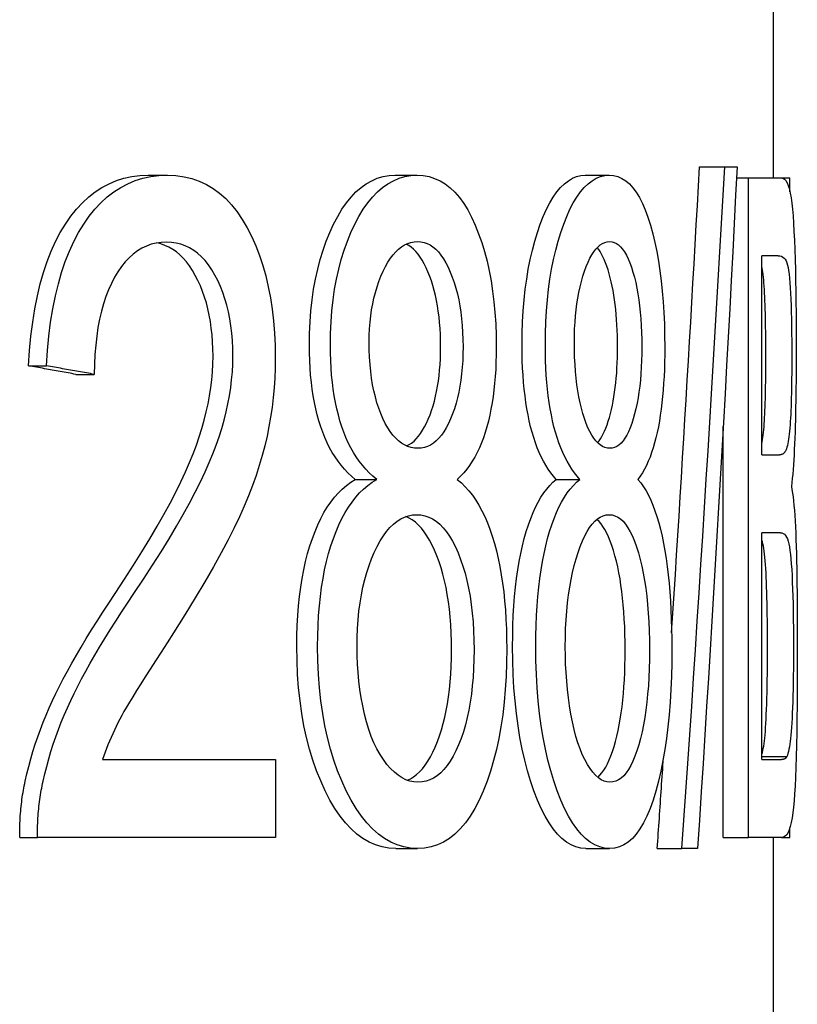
# Model space of a CAD drawing. Header units: millimetres. Extents: x 56 to 3776, y 27 to 364.
# Tile 15 of 15: x 429.43 to 432.42, y 269.38 to 273.17. Entities that reach past the tile are written whole.
import ezdxf

# ---------------------------------------------------------------- set-up
doc = ezdxf.new("R2010")
doc.units = ezdxf.units.MM
doc.layers.add('DETAIL', color=2, linetype='Continuous')

msp = doc.modelspace()

# ---------------------------------------------------------------- linework, layer by layer
at = {"layer": 'DETAIL'}
for p, q in [((432.3292, 280.2531), (432.3292, 272.5635)), ((432.0458, 272.6061), (432.1427, 272.6061)), ((432.1427, 272.6061), (432.1905, 272.6061)), ((429.9228, 272.5732), (429.9968, 272.5732)), ((430.8736, 272.5732), (430.9579, 272.5732)), ((431.606, 272.5732), (431.6982, 272.5732)), ((432.1884, 272.5635), (432.2349, 272.5635)), ((432.2349, 272.5635), (432.36, 272.5635)), ((432.2349, 270.0235), (432.2349, 272.5635)), ((432.36, 272.5635), (432.3941, 272.5635)), ((432.3941, 272.5094), (432.3941, 272.5635)), ((432.2862, 271.4968), (432.2862, 272.2635)), ((432.3489, 272.2635), (432.2862, 272.2635)), ((429.4616, 271.8395), (429.5306, 271.8395)), ((429.6441, 271.8066), (429.7151, 271.8066)), ((432.1369, 270.0235), (432.1369, 271.6053)), ((432.2862, 271.4968), (432.3532, 271.4968)), ((430.72, 271.402), (430.8026, 271.402)), ((431.4941, 271.402), (431.5851, 271.402)), ((432.2862, 270.3236), (432.2862, 271.1967)), ((432.3571, 271.1967), (432.2862, 271.1967)), ((429.7467, 270.3236), (430.4132, 270.3236)), ((430.4132, 270.3236), (430.4132, 270.0235)), ((432.2862, 270.3352), (432.3821, 270.3352)), ((432.2862, 270.3236), (432.3616, 270.3236)), ((432.3941, 270.0235), (432.3941, 270.0613)), ((429.4279, 270.0235), (429.4965, 270.0235)), ((430.4132, 270.0235), (429.4965, 270.0235)), ((432.1369, 270.0235), (432.2349, 270.0235)), ((432.3614, 270.0235), (432.2349, 270.0235)), ((432.3292, 270.0235), (432.3292, 268.4232)), ((432.3614, 270.0235), (432.3941, 270.0235)), ((430.8757, 269.9809), (430.96, 269.9809)), ((431.6075, 269.9809), (431.6997, 269.9809)), ((431.8831, 269.9809), (431.9783, 269.9809)), ((432.0386, 269.9809), (431.9783, 269.9809))]:
    msp.add_line(p, q, dxfattribs=at)
at = {"layer": 'DETAIL', "flags": 128}
for points in [[(431.9385, 270.8121), (431.9433, 270.8869), (431.9481, 270.9616), (431.9528, 271.0364), (431.9576, 271.1111), (431.9622, 271.1859), (431.9669, 271.2606), (431.9715, 271.3354), (431.9761, 271.4101), (431.9807, 271.4849), (431.9852, 271.5596), (431.9898, 271.6344), (431.9942, 271.7091), (431.9987, 271.7839), (432.0031, 271.8586), (432.0075, 271.9334), (432.0119, 272.0081), (432.0162, 272.0829), (432.0205, 272.1576), (432.0248, 272.2324), (432.0291, 272.3071), (432.0333, 272.3819), (432.0375, 272.4566), (432.0416, 272.5314), (432.0458, 272.6061)], [(431.9783, 269.9809), (431.9859, 270.0903), (431.9934, 270.1997), (432.0008, 270.3091), (432.0082, 270.4185), (432.0156, 270.5279), (432.0228, 270.6372), (432.03, 270.7466), (432.0371, 270.856), (432.0442, 270.9654), (432.0512, 271.0748), (432.0582, 271.1842), (432.0651, 271.2935), (432.0719, 271.4029), (432.0786, 271.5123), (432.0853, 271.6217), (432.0919, 271.7311), (432.0985, 271.8405), (432.105, 271.9498), (432.1115, 272.0592), (432.1178, 272.1686), (432.1241, 272.278), (432.1304, 272.3874), (432.1366, 272.4967), (432.1427, 272.6061)], [(432.1905, 272.6061), (432.1849, 272.4967), (432.1793, 272.3874), (432.1736, 272.278), (432.1678, 272.1686), (432.1619, 272.0592), (432.156, 271.9498), (432.15, 271.8405), (432.144, 271.7311), (432.1379, 271.6217), (432.1317, 271.5123), (432.1255, 271.4029), (432.1192, 271.2935), (432.1128, 271.1842), (432.1064, 271.0748), (432.0999, 270.9654), (432.0933, 270.856), (432.0867, 270.7466), (432.08, 270.6372), (432.0733, 270.5279), (432.0665, 270.4185), (432.0596, 270.3091), (432.0527, 270.1997), (432.0457, 270.0903), (432.0386, 269.9809)], [(429.4616, 271.8395), (429.4656, 271.898), (429.471, 271.9541), (429.4779, 272.0079), (429.4862, 272.0593), (429.496, 272.1084), (429.5072, 272.155), (429.5198, 272.1994), (429.5338, 272.2413), (429.5492, 272.2809), (429.566, 272.3181), (429.5842, 272.3529), (429.6038, 272.3854), (429.6246, 272.4154), (429.6465, 272.4428), (429.6694, 272.4676), (429.6935, 272.4898), (429.7186, 272.5093), (429.7448, 272.5263), (429.772, 272.5406), (429.8002, 272.5524), (429.8294, 272.5615), (429.8596, 272.568), (429.8907, 272.5719), (429.9228, 272.5732)], [(429.5306, 271.8395), (429.5346, 271.898), (429.5401, 271.9541), (429.5471, 272.0079), (429.5555, 272.0593), (429.5654, 272.1084), (429.5767, 272.155), (429.5894, 272.1994), (429.6036, 272.2413), (429.6192, 272.2809), (429.6361, 272.3181), (429.6545, 272.3529), (429.6743, 272.3854), (429.6953, 272.4154), (429.7175, 272.4428), (429.7407, 272.4676), (429.765, 272.4898), (429.7904, 272.5093), (429.8168, 272.5263), (429.8443, 272.5406), (429.8728, 272.5524), (429.9023, 272.5615), (429.9329, 272.568), (429.9643, 272.5719), (429.9968, 272.5732)], [(429.9968, 272.5732), (430.0295, 272.5718), (430.0608, 272.5676), (430.0908, 272.5606), (430.1195, 272.5507), (430.1469, 272.5381), (430.173, 272.5226), (430.1979, 272.5044), (430.2215, 272.4833), (430.2439, 272.4594), (430.2651, 272.4327), (430.2851, 272.4032), (430.3039, 272.3709), (430.3213, 272.3365), (430.3372, 272.3008), (430.3515, 272.2636), (430.3643, 272.2252), (430.3755, 272.1853), (430.3852, 272.1442), (430.3934, 272.1016), (430.4001, 272.0577), (430.4053, 272.0124), (430.409, 271.9658), (430.4112, 271.9179), (430.412, 271.8685)], [(430.5434, 271.9189), (430.5441, 271.9644), (430.546, 272.0087), (430.5493, 272.0518), (430.5539, 272.0936), (430.5598, 272.1343), (430.5669, 272.1737), (430.5754, 272.2119), (430.5851, 272.2488), (430.5961, 272.2846), (430.6084, 272.3191), (430.6219, 272.3524), (430.6366, 272.3845), (430.6524, 272.4146), (430.6689, 272.4421), (430.6862, 272.467), (430.7042, 272.4893), (430.7229, 272.509), (430.7424, 272.526), (430.7626, 272.5404), (430.7835, 272.5522), (430.805, 272.5614), (430.8273, 272.568), (430.8501, 272.5719), (430.8736, 272.5732)], [(430.6241, 271.9189), (430.6248, 271.9644), (430.6268, 272.0087), (430.6301, 272.0518), (430.6347, 272.0936), (430.6406, 272.1343), (430.6479, 272.1737), (430.6564, 272.2119), (430.6663, 272.2488), (430.6774, 272.2846), (430.6898, 272.3191), (430.7034, 272.3524), (430.7183, 272.3845), (430.7343, 272.4146), (430.7509, 272.4421), (430.7684, 272.467), (430.7866, 272.4893), (430.8056, 272.509), (430.8253, 272.526), (430.8457, 272.5404), (430.8668, 272.5522), (430.8886, 272.5614), (430.911, 272.568), (430.9341, 272.5719), (430.9579, 272.5732)], [(430.9579, 272.5732), (430.9815, 272.5719), (431.0041, 272.5679), (431.0258, 272.5612), (431.0467, 272.5518), (431.0666, 272.5398), (431.0856, 272.5251), (431.1038, 272.5077), (431.1211, 272.4876), (431.1376, 272.4649), (431.1533, 272.4394), (431.1682, 272.4113), (431.1823, 272.3806), (431.1953, 272.3479), (431.2072, 272.314), (431.2179, 272.279), (431.2274, 272.2428), (431.2358, 272.2054), (431.2431, 272.1669), (431.2492, 272.1272), (431.2542, 272.0863), (431.258, 272.0443), (431.2608, 272.0011), (431.2625, 271.9567), (431.263, 271.9111)], [(431.3625, 271.9189), (431.363, 271.9644), (431.3645, 272.0087), (431.3669, 272.0518), (431.3704, 272.0936), (431.3748, 272.1343), (431.3802, 272.1737), (431.3865, 272.2119), (431.3939, 272.2488), (431.4021, 272.2846), (431.4113, 272.3191), (431.4214, 272.3524), (431.4324, 272.3845), (431.4441, 272.4146), (431.4563, 272.4421), (431.4691, 272.467), (431.4824, 272.4893), (431.4963, 272.509), (431.5106, 272.526), (431.5254, 272.5404), (431.5407, 272.5522), (431.5564, 272.5614), (431.5725, 272.568), (431.5891, 272.5719), (431.606, 272.5732)], [(431.4521, 271.9189), (431.4526, 271.9644), (431.454, 272.0087), (431.4565, 272.0518), (431.46, 272.0936), (431.4645, 272.1343), (431.4699, 272.1737), (431.4764, 272.2119), (431.4837, 272.2488), (431.4921, 272.2846), (431.5013, 272.3191), (431.5115, 272.3524), (431.5227, 272.3845), (431.5345, 272.4146), (431.5469, 272.4421), (431.5598, 272.467), (431.5733, 272.4893), (431.5873, 272.509), (431.6017, 272.526), (431.6167, 272.5404), (431.6321, 272.5522), (431.648, 272.5614), (431.6643, 272.568), (431.6811, 272.5719), (431.6982, 272.5732)], [(431.6982, 272.5732), (431.7151, 272.5719), (431.7313, 272.5679), (431.7468, 272.5612), (431.7616, 272.5518), (431.7757, 272.5398), (431.7892, 272.5251), (431.8019, 272.5077), (431.8141, 272.4876), (431.8256, 272.4649), (431.8365, 272.4394), (431.8468, 272.4113), (431.8566, 272.3806), (431.8656, 272.3479), (431.8737, 272.314), (431.8811, 272.279), (431.8876, 272.2428), (431.8933, 272.2054), (431.8983, 272.1669), (431.9024, 272.1272), (431.9058, 272.0863), (431.9085, 272.0443), (431.9103, 272.0011), (431.9115, 271.9567), (431.9118, 271.9111)], [(432.36, 272.5635), (432.3668, 272.5623), (432.3729, 272.5587), (432.3784, 272.5526), (432.3833, 272.5442), (432.3877, 272.5333), (432.3917, 272.52), (432.3952, 272.5042), (432.3983, 272.4861), (432.401, 272.4655), (432.4035, 272.4422), (432.4058, 272.4165), (432.4078, 272.3881), (432.4095, 272.3572), (432.4111, 272.3237), (432.4125, 272.2876), (432.4138, 272.2489), (432.4148, 272.2088), (432.4157, 272.1681), (432.4164, 272.1268), (432.417, 272.0851), (432.4175, 272.0429), (432.4178, 272.0001), (432.418, 271.9568), (432.418, 271.913)], [(429.9928, 272.3157), (429.9727, 272.3148), (429.9532, 272.312), (429.9343, 272.3073), (429.9161, 272.3007), (429.8984, 272.2922), (429.8814, 272.2819), (429.8651, 272.2696), (429.8494, 272.2555), (429.8344, 272.2395), (429.82, 272.2216), (429.8063, 272.2019), (429.7932, 272.1802), (429.781, 272.1569), (429.7698, 272.1322), (429.7597, 272.106), (429.7505, 272.0785), (429.7424, 272.0495), (429.7354, 272.019), (429.7294, 271.9872), (429.7244, 271.9539), (429.7205, 271.9192), (429.7177, 271.8831), (429.7159, 271.8455), (429.7151, 271.8066)], [(430.1723, 271.8763), (430.1719, 271.9044), (430.1707, 271.9318), (430.1687, 271.9585), (430.1658, 271.9846), (430.1622, 272.0099), (430.1578, 272.0345), (430.1526, 272.0585), (430.1466, 272.0818), (430.1397, 272.1043), (430.132, 272.1262), (430.1236, 272.1474), (430.1142, 272.1679), (430.1041, 272.1877), (430.0933, 272.2065), (430.0819, 272.2238), (430.07, 272.2395), (430.0576, 272.2539), (430.0446, 272.2667), (430.0311, 272.278), (430.0171, 272.2878), (430.0025, 272.2962), (429.9873, 272.3031), (429.9716, 272.3085), (429.9554, 272.3124)], [(430.2489, 271.8763), (430.2485, 271.9068), (430.247, 271.9366), (430.2446, 271.9655), (430.2413, 271.9936), (430.2369, 272.0209), (430.2316, 272.0474), (430.2254, 272.073), (430.2181, 272.0978), (430.2099, 272.1218), (430.2007, 272.145), (430.1906, 272.1674), (430.1794, 272.1889), (430.1674, 272.2092), (430.1548, 272.2277), (430.1415, 272.2444), (430.1276, 272.2594), (430.1131, 272.2726), (430.0979, 272.284), (430.0821, 272.2937), (430.0656, 272.3016), (430.0484, 272.3078), (430.0306, 272.3122), (430.012, 272.3148), (429.9928, 272.3157)], [(430.7738, 271.9305), (430.7742, 271.9566), (430.7753, 271.9821), (430.7772, 272.0071), (430.7798, 272.0314), (430.7831, 272.055), (430.7872, 272.0781), (430.7921, 272.1005), (430.7977, 272.1223), (430.804, 272.1435), (430.811, 272.1641), (430.8188, 272.1841), (430.8273, 272.2034), (430.8364, 272.2217), (430.8458, 272.2383), (430.8556, 272.2534), (430.8657, 272.2669), (430.8763, 272.2788), (430.8872, 272.2891), (430.8984, 272.2978), (430.9101, 272.305), (430.922, 272.3105), (430.9343, 272.3145), (430.947, 272.3169), (430.96, 272.3177)], [(430.96, 272.3177), (430.9726, 272.3169), (430.9848, 272.3144), (430.9966, 272.3103), (431.0081, 272.3047), (431.0191, 272.2973), (431.0298, 272.2884), (431.04, 272.2778), (431.05, 272.2656), (431.0595, 272.2518), (431.0686, 272.2363), (431.0774, 272.2193), (431.0859, 272.2005), (431.0938, 272.1806), (431.101, 272.16), (431.1075, 272.1386), (431.1133, 272.1165), (431.1184, 272.0937), (431.1228, 272.0701), (431.1265, 272.0458), (431.1296, 272.0207), (431.1319, 271.9949), (431.1336, 271.9684), (431.1346, 271.9411), (431.135, 271.913)], [(431.5638, 271.9305), (431.5641, 271.9566), (431.5649, 271.9821), (431.5663, 272.0071), (431.5682, 272.0314), (431.5707, 272.055), (431.5738, 272.0781), (431.5773, 272.1005), (431.5815, 272.1223), (431.5861, 272.1435), (431.5913, 272.1641), (431.597, 272.1841), (431.6033, 272.2034), (431.6099, 272.2217), (431.6168, 272.2383), (431.624, 272.2534), (431.6314, 272.2669), (431.6391, 272.2788), (431.647, 272.2891), (431.6552, 272.2978), (431.6636, 272.305), (431.6723, 272.3105), (431.6812, 272.3145), (431.6903, 272.3169), (431.6997, 272.3177)], [(431.6997, 272.3177), (431.7088, 272.3169), (431.7175, 272.3144), (431.726, 272.3103), (431.7342, 272.3047), (431.742, 272.2973), (431.7496, 272.2884), (431.7569, 272.2778), (431.764, 272.2656), (431.7707, 272.2518), (431.7772, 272.2363), (431.7834, 272.2193), (431.7893, 272.2005), (431.7949, 272.1806), (431.8, 272.16), (431.8045, 272.1386), (431.8086, 272.1165), (431.8121, 272.0937), (431.8152, 272.0701), (431.8178, 272.0458), (431.82, 272.0207), (431.8216, 271.9949), (431.8228, 271.9684), (431.8235, 271.9411), (431.8237, 271.913)], [(431.0488, 271.913), (431.0486, 271.9371), (431.0478, 271.9607), (431.0466, 271.9837), (431.0449, 272.0062), (431.0427, 272.0281), (431.0399, 272.0494), (431.0367, 272.0703), (431.033, 272.0905), (431.0288, 272.1103), (431.0241, 272.1295), (431.0189, 272.1481), (431.0131, 272.1662), (431.0069, 272.1838), (431.0001, 272.2008), (430.993, 272.2169), (430.9856, 272.2319), (430.9779, 272.2456), (430.97, 272.2581), (430.9618, 272.2695), (430.9533, 272.2796), (430.9445, 272.2886), (430.9355, 272.2963), (430.9262, 272.3029), (430.9166, 272.3082)], [(431.7302, 271.913), (431.7301, 271.9349), (431.7297, 271.9563), (431.729, 271.9773), (431.728, 271.9978), (431.7267, 272.0179), (431.7251, 272.0375), (431.7233, 272.0567), (431.7212, 272.0754), (431.7187, 272.0937), (431.716, 272.1116), (431.713, 272.1289), (431.7097, 272.1459), (431.7061, 272.1624), (431.7023, 272.1784), (431.6981, 272.194), (431.6936, 272.2091), (431.689, 272.2232), (431.6842, 272.2364), (431.6792, 272.2485), (431.6741, 272.2597), (431.6688, 272.2699), (431.6633, 272.2791), (431.6577, 272.2873), (431.6519, 272.2946)], [(432.3489, 272.2635), (432.3557, 272.2629), (432.3617, 272.2612), (432.367, 272.2584), (432.3716, 272.2545), (432.3757, 272.2495), (432.3791, 272.2433), (432.3821, 272.236), (432.3845, 272.2276), (432.3867, 272.2178), (432.3886, 272.206), (432.3904, 272.1923), (432.392, 272.1768), (432.3935, 272.1594), (432.3949, 272.1402), (432.3961, 272.119), (432.3971, 272.096), (432.3981, 272.0716), (432.3989, 272.0462), (432.3996, 272.0199), (432.4001, 271.9927), (432.4005, 271.9645), (432.4008, 271.9354), (432.401, 271.9053), (432.4011, 271.8743)], [(432.3014, 271.8743), (432.3013, 271.8944), (432.3013, 271.9141), (432.3012, 271.9334), (432.301, 271.9523), (432.3008, 271.9708), (432.3005, 271.9889), (432.3002, 272.0067), (432.2998, 272.024), (432.2994, 272.041), (432.2989, 272.0575), (432.2983, 272.0737), (432.2978, 272.0895), (432.2971, 272.1049), (432.2964, 272.1194), (432.2957, 272.1333), (432.2948, 272.1463), (432.294, 272.1586), (432.293, 272.17), (432.2921, 272.1807), (432.291, 272.1907), (432.2899, 272.1998), (432.2887, 272.2082), (432.2875, 272.2158), (432.2862, 272.2226)], [(430.72, 271.402), (430.7055, 271.4143), (430.6917, 271.4275), (430.6784, 271.4415), (430.6658, 271.4564), (430.6538, 271.4721), (430.6424, 271.4886), (430.6316, 271.5059), (430.6214, 271.5241), (430.6119, 271.5432), (430.603, 271.563), (430.5948, 271.5837), (430.5872, 271.6052), (430.5802, 271.6275), (430.5739, 271.6505), (430.5681, 271.6742), (430.5629, 271.6986), (430.5584, 271.7237), (430.5544, 271.7495), (430.5511, 271.7759), (430.5483, 271.8031), (430.5462, 271.831), (430.5447, 271.8596), (430.5437, 271.8889), (430.5434, 271.9189)], [(430.8026, 271.402), (430.788, 271.4143), (430.774, 271.4275), (430.7606, 271.4415), (430.7478, 271.4564), (430.7357, 271.4721), (430.7241, 271.4886), (430.7132, 271.5059), (430.703, 271.5241), (430.6933, 271.5432), (430.6844, 271.563), (430.676, 271.5837), (430.6684, 271.6052), (430.6613, 271.6275), (430.6549, 271.6505), (430.6491, 271.6742), (430.6439, 271.6986), (430.6392, 271.7237), (430.6352, 271.7495), (430.6318, 271.7759), (430.6291, 271.8031), (430.6269, 271.831), (430.6254, 271.8596), (430.6244, 271.8889), (430.6241, 271.9189)], [(430.961, 271.522), (430.9477, 271.5228), (430.9348, 271.5252), (430.9222, 271.5291), (430.91, 271.5347), (430.8982, 271.5418), (430.8868, 271.5505), (430.8758, 271.5609), (430.8651, 271.5727), (430.8549, 271.5862), (430.8451, 271.6013), (430.8357, 271.618), (430.8268, 271.6362), (430.8184, 271.6557), (430.8107, 271.6761), (430.8037, 271.6974), (430.7974, 271.7197), (430.7919, 271.7428), (430.7871, 271.7669), (430.783, 271.7919), (430.7797, 271.8178), (430.7771, 271.8446), (430.7753, 271.8723), (430.7742, 271.9009), (430.7738, 271.9305)], [(430.9179, 271.5309), (430.9277, 271.536), (430.9371, 271.5423), (430.9463, 271.5497), (430.9551, 271.5583), (430.9636, 271.5681), (430.9717, 271.5791), (430.9796, 271.5912), (430.9872, 271.6044), (430.9945, 271.6189), (431.0014, 271.6345), (431.008, 271.6509), (431.0141, 271.6679), (431.0197, 271.6855), (431.0247, 271.7035), (431.0293, 271.7221), (431.0334, 271.7412), (431.037, 271.7608), (431.0402, 271.781), (431.0428, 271.8017), (431.045, 271.8229), (431.0467, 271.8447), (431.0479, 271.8669), (431.0486, 271.8897), (431.0488, 271.913)], [(431.135, 271.913), (431.1346, 271.886), (431.1337, 271.8596), (431.132, 271.834), (431.1297, 271.809), (431.1268, 271.7848), (431.1232, 271.7613), (431.1189, 271.7385), (431.1139, 271.7164), (431.1083, 271.6951), (431.102, 271.6744), (431.095, 271.6545), (431.0874, 271.6352), (431.0792, 271.6171), (431.0706, 271.6006), (431.0616, 271.5857), (431.0521, 271.5723), (431.0422, 271.5605), (431.032, 271.5503), (431.0212, 271.5416), (431.0101, 271.5346), (430.9985, 271.5291), (430.9865, 271.5251), (430.974, 271.5228), (430.961, 271.522)], [(431.263, 271.9111), (431.2628, 271.8821), (431.262, 271.8537), (431.2608, 271.8259), (431.259, 271.7987), (431.2568, 271.7722), (431.254, 271.7463), (431.2507, 271.7211), (431.247, 271.6964), (431.2427, 271.6724), (431.2379, 271.6491), (431.2326, 271.6264), (431.2268, 271.6043), (431.2204, 271.5829), (431.2135, 271.5623), (431.2061, 271.5426), (431.198, 271.5237), (431.1895, 271.5056), (431.1803, 271.4883), (431.1706, 271.4719), (431.1602, 271.4563), (431.1493, 271.4415), (431.1378, 271.4275), (431.1257, 271.4143), (431.113, 271.402)], [(431.4941, 271.402), (431.4834, 271.4143), (431.4732, 271.4275), (431.4634, 271.4415), (431.454, 271.4564), (431.4451, 271.4721), (431.4366, 271.4886), (431.4286, 271.5059), (431.421, 271.5241), (431.4139, 271.5432), (431.4073, 271.563), (431.4011, 271.5837), (431.3954, 271.6052), (431.3902, 271.6275), (431.3854, 271.6505), (431.3811, 271.6742), (431.3772, 271.6986), (431.3738, 271.7237), (431.3708, 271.7495), (431.3683, 271.7759), (431.3662, 271.8031), (431.3646, 271.831), (431.3634, 271.8596), (431.3627, 271.8889), (431.3625, 271.9189)], [(431.5851, 271.402), (431.5743, 271.4143), (431.564, 271.4275), (431.554, 271.4415), (431.5446, 271.4564), (431.5355, 271.4721), (431.527, 271.4886), (431.5188, 271.5059), (431.5112, 271.5241), (431.504, 271.5432), (431.4973, 271.563), (431.4911, 271.5837), (431.4853, 271.6052), (431.48, 271.6275), (431.4752, 271.6505), (431.4708, 271.6742), (431.4669, 271.6986), (431.4634, 271.7237), (431.4604, 271.7495), (431.4579, 271.7759), (431.4558, 271.8031), (431.4541, 271.831), (431.453, 271.8596), (431.4523, 271.8889), (431.4521, 271.9189)], [(431.7005, 271.522), (431.6909, 271.5228), (431.6815, 271.5252), (431.6724, 271.5291), (431.6636, 271.5347), (431.655, 271.5418), (431.6467, 271.5505), (431.6387, 271.5609), (431.631, 271.5727), (431.6235, 271.5862), (431.6163, 271.6013), (431.6094, 271.618), (431.6029, 271.6362), (431.5967, 271.6557), (431.591, 271.6761), (431.5859, 271.6974), (431.5813, 271.7197), (431.5772, 271.7428), (431.5737, 271.7669), (431.5707, 271.7919), (431.5682, 271.8178), (431.5663, 271.8446), (431.5649, 271.8723), (431.5641, 271.9009), (431.5638, 271.9305)], [(431.653, 271.5438), (431.6588, 271.5508), (431.6645, 271.5587), (431.6699, 271.5675), (431.6752, 271.5774), (431.6803, 271.5881), (431.6852, 271.5999), (431.6899, 271.6126), (431.6945, 271.6262), (431.6989, 271.6408), (431.7029, 271.6559), (431.7067, 271.6715), (431.7102, 271.6874), (431.7134, 271.7038), (431.7164, 271.7207), (431.719, 271.738), (431.7214, 271.7557), (431.7235, 271.7738), (431.7253, 271.7924), (431.7268, 271.8115), (431.728, 271.8309), (431.729, 271.8508), (431.7297, 271.8711), (431.7301, 271.8919), (431.7302, 271.913)], [(431.8237, 271.913), (431.8235, 271.886), (431.8228, 271.8596), (431.8217, 271.834), (431.8201, 271.809), (431.818, 271.7848), (431.8155, 271.7613), (431.8125, 271.7385), (431.809, 271.7164), (431.8051, 271.6951), (431.8007, 271.6744), (431.7958, 271.6545), (431.7904, 271.6352), (431.7846, 271.6171), (431.7786, 271.6006), (431.7722, 271.5857), (431.7655, 271.5723), (431.7585, 271.5605), (431.7512, 271.5503), (431.7436, 271.5416), (431.7356, 271.5346), (431.7273, 271.5291), (431.7187, 271.5251), (431.7098, 271.5228), (431.7005, 271.522)], [(431.9118, 271.9111), (431.9117, 271.8821), (431.9112, 271.8537), (431.9103, 271.8259), (431.9091, 271.7987), (431.9076, 271.7722), (431.9057, 271.7463), (431.9035, 271.7211), (431.9009, 271.6964), (431.898, 271.6724), (431.8948, 271.6491), (431.8911, 271.6264), (431.8872, 271.6043), (431.8828, 271.5829), (431.8781, 271.5623), (431.873, 271.5426), (431.8674, 271.5237), (431.8615, 271.5056), (431.8552, 271.4883), (431.8485, 271.4719), (431.8413, 271.4563), (431.8338, 271.4415), (431.8257, 271.4275), (431.8173, 271.4143), (431.8084, 271.402)], [(432.418, 271.913), (432.418, 271.8861), (432.4179, 271.8594), (432.4178, 271.8329), (432.4176, 271.8068), (432.4174, 271.7809), (432.4171, 271.7553), (432.4168, 271.7299), (432.4164, 271.7048), (432.416, 271.68), (432.4155, 271.6555), (432.4149, 271.6312), (432.4143, 271.6072), (432.4136, 271.5837), (432.4128, 271.5609), (432.4119, 271.5389), (432.4109, 271.5177), (432.4099, 271.4972), (432.4088, 271.4775), (432.4075, 271.4585), (432.4062, 271.4402), (432.4047, 271.4228), (432.4031, 271.406), (432.4014, 271.3901), (432.3995, 271.3748)], [(429.7951, 270.9625), (429.8319, 271.0183), (429.8664, 271.0721), (429.8988, 271.1239), (429.929, 271.1737), (429.9571, 271.2216), (429.983, 271.2674), (430.0069, 271.3113), (430.0287, 271.3531), (430.0485, 271.393), (430.0663, 271.4309), (430.0821, 271.4668), (430.0959, 271.5007), (430.1082, 271.5335), (430.1193, 271.566), (430.1294, 271.5982), (430.1385, 271.6302), (430.1464, 271.6619), (430.1533, 271.6933), (430.1591, 271.7245), (430.1638, 271.7554), (430.1675, 271.786), (430.1702, 271.8164), (430.1717, 271.8465), (430.1723, 271.8763)], [(429.8677, 270.9625), (429.9049, 271.0183), (429.9398, 271.0721), (429.9725, 271.1239), (430.0031, 271.1737), (430.0314, 271.2216), (430.0577, 271.2674), (430.0818, 271.3113), (430.1039, 271.3531), (430.1239, 271.393), (430.1418, 271.4309), (430.1578, 271.4668), (430.1717, 271.5007), (430.1841, 271.5335), (430.1955, 271.566), (430.2057, 271.5982), (430.2148, 271.6302), (430.2228, 271.6619), (430.2297, 271.6933), (430.2356, 271.7245), (430.2404, 271.7554), (430.2441, 271.786), (430.2468, 271.8164), (430.2484, 271.8465), (430.2489, 271.8763)], [(430.412, 271.8685), (430.4115, 271.8304), (430.41, 271.7924), (430.4075, 271.7546), (430.4041, 271.717), (430.3996, 271.6796), (430.3942, 271.6424), (430.3878, 271.6053), (430.3803, 271.5684), (430.3717, 271.5314), (430.3618, 271.4939), (430.3505, 271.4559), (430.3379, 271.4174), (430.324, 271.3785), (430.3087, 271.339), (430.292, 271.2991), (430.274, 271.2587), (430.2537, 271.2161), (430.2302, 271.1698), (430.2036, 271.1196), (430.1737, 271.0656), (430.1404, 271.0078), (430.1039, 270.9462), (430.0639, 270.8807), (430.0204, 270.8115)], [(432.2862, 271.5399), (432.2875, 271.5473), (432.2888, 271.5553), (432.29, 271.5639), (432.2911, 271.5731), (432.2922, 271.5829), (432.2932, 271.5932), (432.2941, 271.6042), (432.295, 271.6156), (432.2958, 271.6277), (432.2965, 271.6404), (432.2972, 271.6536), (432.2979, 271.6674), (432.2984, 271.6817), (432.2989, 271.6966), (432.2994, 271.7119), (432.2998, 271.7278), (432.3002, 271.7443), (432.3005, 271.7613), (432.3008, 271.7788), (432.301, 271.7968), (432.3012, 271.8154), (432.3013, 271.8345), (432.3013, 271.8542), (432.3014, 271.8743)], [(432.4011, 271.8743), (432.401, 271.8524), (432.401, 271.8311), (432.4008, 271.8104), (432.4006, 271.7903), (432.4004, 271.7709), (432.4, 271.7521), (432.3997, 271.734), (432.3992, 271.7164), (432.3987, 271.6995), (432.3982, 271.6833), (432.3975, 271.6677), (432.3968, 271.6527), (432.3961, 271.6383), (432.3952, 271.6247), (432.3943, 271.6117), (432.3933, 271.5994), (432.3923, 271.5878), (432.3911, 271.5769), (432.3899, 271.5667), (432.3886, 271.5572), (432.3872, 271.5483), (432.3857, 271.5401), (432.3842, 271.5327), (432.3825, 271.5259)], [(429.6441, 271.8066), (429.6366, 271.8079), (429.6291, 271.8093), (429.6216, 271.8107), (429.614, 271.8121), (429.6065, 271.8134), (429.599, 271.8148), (429.5914, 271.8162), (429.5838, 271.8175), (429.5763, 271.8189), (429.5687, 271.8203), (429.5611, 271.8217), (429.5535, 271.823), (429.5459, 271.8244), (429.5383, 271.8258), (429.5306, 271.8271), (429.523, 271.8285), (429.5154, 271.8299), (429.5077, 271.8313), (429.5, 271.8326), (429.4924, 271.834), (429.4847, 271.8354), (429.477, 271.8367), (429.4693, 271.8381), (429.4616, 271.8395)], [(429.7151, 271.8066), (429.7075, 271.8079), (429.6999, 271.8093), (429.6923, 271.8107), (429.6847, 271.8121), (429.6771, 271.8134), (429.6694, 271.8148), (429.6618, 271.8162), (429.6542, 271.8175), (429.6465, 271.8189), (429.6388, 271.8203), (429.6312, 271.8217), (429.6235, 271.823), (429.6158, 271.8244), (429.6081, 271.8258), (429.6004, 271.8271), (429.5927, 271.8285), (429.5849, 271.8299), (429.5772, 271.8313), (429.5695, 271.8326), (429.5617, 271.834), (429.5539, 271.8354), (429.5462, 271.8367), (429.5384, 271.8381), (429.5306, 271.8395)], [(432.3825, 271.5259), (432.3818, 271.5235), (432.3811, 271.5212), (432.3804, 271.519), (432.3796, 271.517), (432.3787, 271.515), (432.3778, 271.5132), (432.3769, 271.5114), (432.3759, 271.5097), (432.3749, 271.5082), (432.3739, 271.5067), (432.3727, 271.5053), (432.3716, 271.5041), (432.3703, 271.5029), (432.3691, 271.5019), (432.3677, 271.5009), (432.3664, 271.5), (432.3649, 271.4993), (432.3634, 271.4986), (432.3619, 271.4981), (432.3603, 271.4976), (432.3586, 271.4973), (432.3568, 271.497), (432.355, 271.4969), (432.3532, 271.4968)], [(430.4951, 270.7592), (430.4955, 270.8), (430.4968, 270.8396), (430.4989, 270.8781), (430.5018, 270.9155), (430.5055, 270.9518), (430.5101, 270.9869), (430.5155, 271.021), (430.5218, 271.0539), (430.5288, 271.0857), (430.5367, 271.1164), (430.5454, 271.146), (430.5548, 271.1745), (430.5651, 271.2016), (430.5759, 271.2273), (430.5875, 271.2515), (430.5997, 271.2742), (430.6125, 271.2954), (430.626, 271.3151), (430.6401, 271.3333), (430.6549, 271.35), (430.6703, 271.3652), (430.6862, 271.379), (430.7028, 271.3912), (430.72, 271.402)], [(430.5753, 270.7592), (430.5757, 270.8), (430.577, 270.8396), (430.5791, 270.8781), (430.582, 270.9155), (430.5858, 270.9518), (430.5905, 270.9869), (430.5959, 271.021), (430.6022, 271.0539), (430.6094, 271.0857), (430.6173, 271.1164), (430.6261, 271.146), (430.6357, 271.1745), (430.646, 271.2016), (430.657, 271.2273), (430.6687, 271.2515), (430.681, 271.2742), (430.694, 271.2954), (430.7076, 271.3151), (430.7219, 271.3333), (430.7368, 271.35), (430.7523, 271.3652), (430.7685, 271.379), (430.7852, 271.3912), (430.8026, 271.402)], [(431.113, 271.402), (431.1287, 271.3887), (431.1436, 271.3742), (431.1579, 271.3583), (431.1714, 271.3411), (431.1843, 271.3226), (431.1965, 271.3027), (431.208, 271.2816), (431.2189, 271.2591), (431.2291, 271.2353), (431.2387, 271.2102), (431.2476, 271.1838), (431.2559, 271.1561), (431.2635, 271.1272), (431.2705, 271.0975), (431.2768, 271.0668), (431.2824, 271.0352), (431.2873, 271.0027), (431.2916, 270.9693), (431.2952, 270.9349), (431.2981, 270.8997), (431.3004, 270.8635), (431.3021, 270.8264), (431.303, 270.7884), (431.3034, 270.7495)], [(431.326, 270.7592), (431.3263, 270.8), (431.3273, 270.8396), (431.3288, 270.8781), (431.3311, 270.9155), (431.3339, 270.9518), (431.3374, 270.9869), (431.3415, 271.021), (431.3462, 271.0539), (431.3515, 271.0857), (431.3574, 271.1164), (431.364, 271.146), (431.3711, 271.1745), (431.3788, 271.2016), (431.387, 271.2273), (431.3956, 271.2515), (431.4048, 271.2742), (431.4144, 271.2954), (431.4244, 271.3151), (431.435, 271.3333), (431.4459, 271.35), (431.4573, 271.3652), (431.4692, 271.379), (431.4814, 271.3912), (431.4941, 271.402)], [(431.4151, 270.7592), (431.4155, 270.8), (431.4164, 270.8396), (431.418, 270.8781), (431.4203, 270.9155), (431.4231, 270.9518), (431.4266, 270.9869), (431.4308, 271.021), (431.4355, 271.0539), (431.4409, 271.0857), (431.4469, 271.1164), (431.4535, 271.146), (431.4607, 271.1745), (431.4685, 271.2016), (431.4768, 271.2273), (431.4855, 271.2515), (431.4948, 271.2742), (431.5045, 271.2954), (431.5147, 271.3151), (431.5253, 271.3333), (431.5364, 271.35), (431.5479, 271.3652), (431.5599, 271.379), (431.5723, 271.3912), (431.5851, 271.402)], [(431.8084, 271.402), (431.8194, 271.3887), (431.8298, 271.3742), (431.8397, 271.3583), (431.8491, 271.3411), (431.858, 271.3226), (431.8664, 271.3027), (431.8743, 271.2816), (431.8818, 271.2591), (431.8887, 271.2353), (431.8953, 271.2102), (431.9014, 271.1838), (431.907, 271.1561), (431.9122, 271.1272), (431.9169, 271.0975), (431.9212, 271.0668), (431.925, 271.0352), (431.9283, 271.0027), (431.9312, 270.9693), (431.9336, 270.9349), (431.9356, 270.8997), (431.9371, 270.8635), (431.9382, 270.8264), (431.9389, 270.7884), (431.9391, 270.7495)], [(432.3995, 271.3748), (432.4019, 271.3629), (432.4041, 271.3496), (432.4061, 271.335), (432.408, 271.3191), (432.4096, 271.3019), (432.4112, 271.2834), (432.4126, 271.2635), (432.4139, 271.2423), (432.4151, 271.2198), (432.4161, 271.196), (432.4171, 271.1709), (432.418, 271.1445), (432.4188, 271.1169), (432.4194, 271.0886), (432.42, 271.0594), (432.4206, 271.0294), (432.421, 270.9985), (432.4214, 270.9668), (432.4217, 270.9343), (432.4219, 270.901), (432.4221, 270.8668), (432.4223, 270.8318), (432.4224, 270.7959), (432.4224, 270.7592)], [(430.7268, 270.7573), (430.7273, 270.7932), (430.7287, 270.8281), (430.731, 270.8621), (430.7342, 270.8949), (430.7384, 270.9268), (430.7435, 270.9576), (430.7495, 270.9875), (430.7565, 271.0163), (430.7643, 271.044), (430.773, 271.0708), (430.7827, 271.0965), (430.7932, 271.1212), (430.8044, 271.1444), (430.8161, 271.1656), (430.8282, 271.1848), (430.8407, 271.2019), (430.8537, 271.217), (430.8672, 271.2301), (430.8811, 271.2412), (430.8954, 271.2503), (430.9101, 271.2574), (430.9253, 271.2624), (430.9409, 271.2654), (430.9568, 271.2664)], [(431.0908, 270.7457), (431.0904, 270.7787), (431.0894, 270.8109), (431.0878, 270.8423), (431.0855, 270.8727), (431.0825, 270.9023), (431.0789, 270.931), (431.0746, 270.9589), (431.0697, 270.9859), (431.064, 271.012), (431.0577, 271.0373), (431.0508, 271.0616), (431.0431, 271.0852), (431.0347, 271.1078), (431.0257, 271.1295), (431.0163, 271.1497), (431.0065, 271.1683), (430.9963, 271.1852), (430.9858, 271.2006), (430.9748, 271.2144), (430.9635, 271.2265), (430.9518, 271.237), (430.9397, 271.246), (430.9272, 271.2533), (430.9143, 271.259)], [(430.9568, 271.2664), (430.9729, 271.2654), (430.9884, 271.2623), (431.0035, 271.2572), (431.018, 271.2501), (431.0319, 271.2409), (431.0454, 271.2297), (431.0584, 271.2164), (431.0709, 271.201), (431.0829, 271.1837), (431.0944, 271.1643), (431.1055, 271.1428), (431.116, 271.1193), (431.1259, 271.0942), (431.1349, 271.0681), (431.143, 271.0408), (431.1503, 271.0124), (431.1566, 270.9829), (431.1622, 270.9523), (431.1668, 270.9206), (431.1706, 270.8878), (431.1736, 270.854), (431.1757, 270.819), (431.1769, 270.7829), (431.1774, 270.7457)], [(431.529, 270.7573), (431.5293, 270.7932), (431.5303, 270.8281), (431.5321, 270.8621), (431.5345, 270.8949), (431.5376, 270.9268), (431.5414, 270.9576), (431.5458, 270.9875), (431.551, 271.0163), (431.5568, 271.044), (431.5633, 271.0708), (431.5704, 271.0965), (431.5781, 271.1212), (431.5864, 271.1444), (431.595, 271.1656), (431.6039, 271.1848), (431.6131, 271.2019), (431.6226, 271.217), (431.6325, 271.2301), (431.6426, 271.2412), (431.653, 271.2503), (431.6637, 271.2574), (431.6747, 271.2624), (431.6859, 271.2654), (431.6974, 271.2664)], [(431.6974, 271.2664), (431.709, 271.2654), (431.7201, 271.2623), (431.7309, 271.2572), (431.7412, 271.2501), (431.7512, 271.2409), (431.7608, 271.2297), (431.77, 271.2164), (431.7788, 271.201), (431.7873, 271.1837), (431.7954, 271.1643), (431.8031, 271.1428), (431.8105, 271.1193), (431.8174, 271.0942), (431.8237, 271.0681), (431.8294, 271.0408), (431.8344, 271.0124), (431.8388, 270.9829), (431.8427, 270.9523), (431.8459, 270.9206), (431.8485, 270.8878), (431.8506, 270.854), (431.852, 270.819), (431.8529, 270.7829), (431.8532, 270.7457)], [(431.7593, 270.7457), (431.7591, 270.7764), (431.7586, 270.8064), (431.7576, 270.8357), (431.7562, 270.8642), (431.7544, 270.892), (431.7523, 270.919), (431.7497, 270.9453), (431.7467, 270.9708), (431.7434, 270.9956), (431.7396, 271.0196), (431.7354, 271.0428), (431.7308, 271.0654), (431.7257, 271.0871), (431.7203, 271.1081), (431.7144, 271.1283), (431.7083, 271.1472), (431.7019, 271.1648), (431.6953, 271.1809), (431.6885, 271.1956), (431.6814, 271.2089), (431.6741, 271.2209), (431.6665, 271.2315), (431.6587, 271.2406), (431.6506, 271.2484)], [(432.3571, 271.1967), (432.3629, 271.1961), (432.3681, 271.1941), (432.3727, 271.1908), (432.3769, 271.1861), (432.3807, 271.1801), (432.384, 271.1728), (432.387, 271.1641), (432.3895, 271.1541), (432.3918, 271.1425), (432.394, 271.129), (432.3959, 271.1135), (432.3977, 271.0961), (432.3993, 271.0767), (432.4007, 271.0554), (432.4021, 271.0322), (432.4032, 271.007), (432.4043, 270.9803), (432.4051, 270.9524), (432.4059, 270.9234), (432.4065, 270.8933), (432.4069, 270.862), (432.4072, 270.8295), (432.4074, 270.7959), (432.4075, 270.7611)], [(432.3077, 270.7611), (432.3077, 270.7865), (432.3076, 270.8113), (432.3074, 270.8355), (432.3072, 270.859), (432.3069, 270.882), (432.3065, 270.9043), (432.3061, 270.926), (432.3055, 270.9472), (432.3049, 270.9677), (432.3043, 270.9876), (432.3035, 271.0069), (432.3027, 271.0254), (432.3018, 271.0429), (432.3008, 271.0593), (432.2997, 271.0747), (432.2986, 271.0891), (432.2974, 271.1025), (432.2961, 271.1149), (432.2947, 271.1262), (432.2932, 271.1365), (432.2917, 271.1458), (432.29, 271.1541), (432.2882, 271.1615), (432.2862, 271.1681)], [(429.449, 270.2404), (429.4556, 270.269), (429.4628, 270.2976), (429.4706, 270.3261), (429.479, 270.3545), (429.488, 270.3828), (429.4976, 270.411), (429.5078, 270.4391), (429.5185, 270.4671), (429.5299, 270.495), (429.5418, 270.5228), (429.5542, 270.5506), (429.5673, 270.5782), (429.5811, 270.6061), (429.5959, 270.6349), (429.6117, 270.6643), (429.6283, 270.6945), (429.646, 270.7254), (429.6646, 270.757), (429.684, 270.7894), (429.7045, 270.8226), (429.7258, 270.8564), (429.748, 270.891), (429.7711, 270.9264), (429.7951, 270.9625)], [(429.5179, 270.2404), (429.5245, 270.269), (429.5318, 270.2976), (429.5397, 270.3261), (429.5482, 270.3545), (429.5573, 270.3828), (429.567, 270.411), (429.5773, 270.4391), (429.5881, 270.4671), (429.5996, 270.495), (429.6116, 270.5228), (429.6242, 270.5506), (429.6374, 270.5782), (429.6514, 270.6061), (429.6664, 270.6349), (429.6823, 270.6643), (429.6991, 270.6945), (429.717, 270.7254), (429.7357, 270.757), (429.7554, 270.7894), (429.7761, 270.8226), (429.7976, 270.8564), (429.8201, 270.891), (429.8434, 270.9264), (429.8677, 270.9625)], [(430.0204, 270.8115), (429.9958, 270.7735), (429.9725, 270.7376), (429.9507, 270.7037), (429.9304, 270.672), (429.9114, 270.6423), (429.894, 270.6147), (429.8781, 270.5892), (429.8636, 270.5658), (429.8507, 270.5445), (429.8393, 270.5252), (429.8294, 270.5081), (429.8211, 270.493), (429.8136, 270.479), (429.8064, 270.4649), (429.7994, 270.4508), (429.7926, 270.4368), (429.7861, 270.4227), (429.7797, 270.4086), (429.7737, 270.3944), (429.7678, 270.3803), (429.7622, 270.3661), (429.7568, 270.352), (429.7516, 270.3378), (429.7467, 270.3236)], [(430.8757, 269.9809), (430.8491, 269.9825), (430.8232, 269.9871), (430.7979, 269.9949), (430.7733, 270.0057), (430.7495, 270.0196), (430.7264, 270.0366), (430.704, 270.0567), (430.6824, 270.0799), (430.6616, 270.1062), (430.6416, 270.1356), (430.6225, 270.168), (430.6041, 270.2036), (430.5869, 270.2415), (430.5711, 270.2809), (430.5568, 270.3218), (430.5439, 270.3643), (430.5325, 270.4083), (430.5226, 270.4538), (430.5143, 270.5009), (430.5074, 270.5495), (430.502, 270.5996), (430.4982, 270.6513), (430.4959, 270.7045), (430.4951, 270.7592)], [(430.96, 269.9809), (430.9331, 269.9825), (430.9069, 269.9871), (430.8814, 269.9949), (430.8565, 270.0057), (430.8324, 270.0196), (430.8091, 270.0366), (430.7865, 270.0567), (430.7646, 270.0799), (430.7436, 270.1062), (430.7234, 270.1356), (430.704, 270.168), (430.6855, 270.2036), (430.6681, 270.2415), (430.6521, 270.2809), (430.6376, 270.3218), (430.6246, 270.3643), (430.6131, 270.4083), (430.6031, 270.4538), (430.5946, 270.5009), (430.5877, 270.5495), (430.5823, 270.5996), (430.5784, 270.6513), (430.5761, 270.7045), (430.5753, 270.7592)], [(431.6075, 269.9809), (431.5883, 269.9825), (431.5696, 269.9871), (431.5512, 269.9949), (431.5333, 270.0057), (431.5158, 270.0196), (431.4988, 270.0366), (431.4823, 270.0567), (431.4664, 270.0799), (431.4509, 270.1062), (431.4361, 270.1356), (431.4218, 270.168), (431.4081, 270.2036), (431.3952, 270.2415), (431.3834, 270.2809), (431.3726, 270.3218), (431.3629, 270.3643), (431.3543, 270.4083), (431.3468, 270.4538), (431.3405, 270.5009), (431.3353, 270.5495), (431.3312, 270.5996), (431.3283, 270.6513), (431.3266, 270.7045), (431.326, 270.7592)], [(431.6997, 269.9809), (431.6803, 269.9825), (431.6613, 269.9871), (431.6428, 269.9949), (431.6247, 270.0057), (431.607, 270.0196), (431.5898, 270.0366), (431.5732, 270.0567), (431.557, 270.0799), (431.5415, 270.1062), (431.5264, 270.1356), (431.512, 270.168), (431.4981, 270.2036), (431.4851, 270.2415), (431.4731, 270.2809), (431.4622, 270.3218), (431.4524, 270.3643), (431.4438, 270.4083), (431.4362, 270.4538), (431.4298, 270.5009), (431.4245, 270.5495), (431.4204, 270.5996), (431.4175, 270.6513), (431.4157, 270.7045), (431.4151, 270.7592)], [(432.2862, 270.3449), (432.288, 270.3515), (432.2898, 270.3588), (432.2915, 270.3669), (432.293, 270.3757), (432.2944, 270.3853), (432.2958, 270.3956), (432.297, 270.4066), (432.2982, 270.4187), (432.2993, 270.432), (432.3003, 270.4465), (432.3013, 270.4622), (432.3022, 270.4791), (432.303, 270.4972), (432.3038, 270.5166), (432.3046, 270.5371), (432.3052, 270.5588), (432.3058, 270.5814), (432.3063, 270.6047), (432.3068, 270.6288), (432.3071, 270.6537), (432.3074, 270.6794), (432.3076, 270.7058), (432.3077, 270.7331), (432.3077, 270.7611)], [(432.4224, 270.7592), (432.4223, 270.7005), (432.4221, 270.6433), (432.4218, 270.5874), (432.4213, 270.5329), (432.4207, 270.4798), (432.4199, 270.4282), (432.4189, 270.3791), (432.4178, 270.3339), (432.4166, 270.2926), (432.4152, 270.2552), (432.4136, 270.2217), (432.4119, 270.192), (432.41, 270.1653), (432.4077, 270.141), (432.4052, 270.1189), (432.4023, 270.099), (432.3991, 270.0815), (432.3955, 270.0661), (432.3914, 270.0531), (432.3868, 270.0425), (432.3815, 270.0342), (432.3756, 270.0283), (432.3689, 270.0247), (432.3614, 270.0235)], [(432.4075, 270.7611), (432.4074, 270.7311), (432.4073, 270.702), (432.4071, 270.6738), (432.4068, 270.6464), (432.4064, 270.62), (432.4059, 270.5945), (432.4053, 270.5699), (432.4046, 270.5462), (432.4038, 270.5237), (432.403, 270.5026), (432.4021, 270.4828), (432.4011, 270.4645), (432.4001, 270.4475), (432.399, 270.4319), (432.3978, 270.4177), (432.3965, 270.4049), (432.3951, 270.3932), (432.3937, 270.3824), (432.3921, 270.3724), (432.3903, 270.3633), (432.3885, 270.355), (432.3865, 270.3476), (432.3844, 270.341), (432.3821, 270.3352)], [(430.961, 270.2365), (430.9456, 270.2376), (430.9303, 270.2408), (430.9152, 270.2462), (430.9002, 270.2537), (430.8854, 270.2633), (430.8708, 270.2752), (430.8563, 270.2891), (430.8421, 270.3052), (430.8283, 270.3233), (430.8154, 270.3431), (430.8033, 270.3647), (430.7921, 270.388), (430.7817, 270.4131), (430.7723, 270.4399), (430.7637, 270.4685), (430.756, 270.4988), (430.7491, 270.5302), (430.7432, 270.5618), (430.7382, 270.5937), (430.7341, 270.6259), (430.7309, 270.6583), (430.7286, 270.691), (430.7273, 270.724), (430.7268, 270.7573)], [(430.9197, 270.2443), (430.9324, 270.25), (430.9447, 270.2573), (430.9565, 270.2662), (430.968, 270.2766), (430.979, 270.2886), (430.9897, 270.3021), (431, 270.3173), (431.0098, 270.3339), (431.0193, 270.3522), (431.0284, 270.372), (431.037, 270.3932), (431.045, 270.4154), (431.0524, 270.4383), (431.0591, 270.4621), (431.0651, 270.4867), (431.0705, 270.5122), (431.0753, 270.5385), (431.0794, 270.5656), (431.0829, 270.5935), (431.0857, 270.6223), (431.0879, 270.6519), (431.0895, 270.6823), (431.0904, 270.7136), (431.0908, 270.7457)], [(431.3034, 270.7495), (431.3028, 270.696), (431.3009, 270.644), (431.2978, 270.5934), (431.2935, 270.5442), (431.2879, 270.4965), (431.281, 270.4502), (431.2729, 270.4053), (431.2635, 270.3619), (431.2528, 270.3199), (431.2408, 270.2794), (431.2275, 270.2403), (431.2128, 270.2026), (431.197, 270.1672), (431.1803, 270.1349), (431.1627, 270.1056), (431.1441, 270.0795), (431.1246, 270.0564), (431.1041, 270.0364), (431.0827, 270.0194), (431.0602, 270.0056), (431.0367, 269.9948), (431.0122, 269.9871), (430.9866, 269.9825), (430.96, 269.9809)], [(431.1774, 270.7457), (431.177, 270.7094), (431.1757, 270.6742), (431.1737, 270.6401), (431.1708, 270.607), (431.1672, 270.575), (431.1627, 270.5441), (431.1573, 270.5142), (431.1512, 270.4854), (431.1441, 270.4576), (431.1363, 270.4309), (431.1276, 270.4053), (431.118, 270.3807), (431.1078, 270.3577), (431.0971, 270.3367), (431.0858, 270.3176), (431.0741, 270.3006), (431.0618, 270.2856), (431.049, 270.2726), (431.0357, 270.2615), (431.0219, 270.2525), (431.0075, 270.2455), (430.9926, 270.2405), (430.9771, 270.2375), (430.961, 270.2365)], [(431.7005, 270.2365), (431.6893, 270.2376), (431.6783, 270.2408), (431.6673, 270.2462), (431.6565, 270.2537), (431.6457, 270.2633), (431.6351, 270.2752), (431.6245, 270.2891), (431.6141, 270.3052), (431.604, 270.3233), (431.5945, 270.3431), (431.5856, 270.3647), (431.5773, 270.388), (431.5697, 270.4131), (431.5627, 270.4399), (431.5563, 270.4685), (431.5506, 270.4988), (431.5456, 270.5302), (431.5412, 270.5618), (431.5374, 270.5937), (431.5344, 270.6259), (431.532, 270.6583), (431.5303, 270.691), (431.5293, 270.724), (431.529, 270.7573)], [(431.6546, 270.2552), (431.6625, 270.263), (431.6701, 270.2721), (431.6775, 270.2826), (431.6846, 270.2944), (431.6915, 270.3076), (431.6981, 270.3221), (431.7045, 270.338), (431.7106, 270.3552), (431.7165, 270.3737), (431.7221, 270.3935), (431.7273, 270.414), (431.7321, 270.4352), (431.7365, 270.4572), (431.7405, 270.4798), (431.7441, 270.5032), (431.7473, 270.5273), (431.7501, 270.5521), (431.7526, 270.5776), (431.7547, 270.6038), (431.7563, 270.6308), (431.7577, 270.6584), (431.7586, 270.6868), (431.7592, 270.7159), (431.7593, 270.7457)], [(431.9391, 270.7495), (431.9387, 270.696), (431.9374, 270.644), (431.9354, 270.5934), (431.9324, 270.5442), (431.9287, 270.4965), (431.924, 270.4502), (431.9186, 270.4053), (431.9122, 270.3619), (431.9049, 270.3199), (431.8968, 270.2794), (431.8877, 270.2403), (431.8776, 270.2026), (431.8667, 270.1672), (431.8552, 270.1349), (431.843, 270.1056), (431.8301, 270.0795), (431.8165, 270.0564), (431.8022, 270.0364), (431.7871, 270.0194), (431.7712, 270.0056), (431.7546, 269.9948), (431.7371, 269.9871), (431.7189, 269.9825), (431.6997, 269.9809)], [(431.8532, 270.7457), (431.8529, 270.7094), (431.8521, 270.6742), (431.8506, 270.6401), (431.8487, 270.607), (431.8461, 270.575), (431.843, 270.5441), (431.8393, 270.5142), (431.835, 270.4854), (431.8301, 270.4576), (431.8247, 270.4309), (431.8186, 270.4053), (431.8119, 270.3807), (431.8047, 270.3577), (431.7972, 270.3367), (431.7893, 270.3176), (431.781, 270.3006), (431.7724, 270.2856), (431.7633, 270.2726), (431.7539, 270.2615), (431.744, 270.2525), (431.7338, 270.2455), (431.7231, 270.2405), (431.712, 270.2375), (431.7005, 270.2365)], [(431.8831, 269.9809), (431.8841, 269.9955), (431.8851, 270.0101), (431.8861, 270.0246), (431.8871, 270.0392), (431.8881, 270.0537), (431.8891, 270.0683), (431.8901, 270.0828), (431.8911, 270.0974), (431.8921, 270.112), (431.8931, 270.1265), (431.8941, 270.1411), (431.8951, 270.1556), (431.8961, 270.1702), (431.897, 270.1848), (431.898, 270.1993), (431.899, 270.2139), (431.9, 270.2284), (431.901, 270.243), (431.902, 270.2575), (431.9029, 270.2721), (431.9039, 270.2867), (431.9049, 270.3012), (431.9059, 270.3158), (431.9068, 270.3303)], [(432.3821, 270.3352), (432.3816, 270.3343), (432.3811, 270.3334), (432.3806, 270.3325), (432.38, 270.3317), (432.3794, 270.3309), (432.3788, 270.3301), (432.3782, 270.3294), (432.3775, 270.3288), (432.3768, 270.3281), (432.376, 270.3276), (432.3752, 270.327), (432.3744, 270.3265), (432.3736, 270.3261), (432.3727, 270.3256), (432.3717, 270.3252), (432.3708, 270.3249), (432.3698, 270.3246), (432.3687, 270.3243), (432.3676, 270.3241), (432.3665, 270.3239), (432.3654, 270.3238), (432.3642, 270.3237), (432.3629, 270.3236), (432.3616, 270.3236)], [(429.4279, 270.0235), (429.4278, 270.0329), (429.4278, 270.0422), (429.4279, 270.0515), (429.4281, 270.0608), (429.4284, 270.07), (429.4287, 270.0792), (429.4291, 270.0884), (429.4296, 270.0975), (429.4302, 270.1067), (429.4309, 270.1158), (429.4316, 270.1248), (429.4325, 270.1339), (429.4334, 270.1429), (429.4344, 270.1519), (429.4355, 270.1609), (429.4367, 270.1698), (429.4379, 270.1787), (429.4392, 270.1876), (429.4407, 270.1965), (429.4422, 270.2053), (429.4437, 270.2141), (429.4454, 270.2229), (429.4472, 270.2316), (429.449, 270.2404)], [(429.4965, 270.0235), (429.4965, 270.0329), (429.4965, 270.0422), (429.4966, 270.0515), (429.4967, 270.0608), (429.497, 270.07), (429.4973, 270.0792), (429.4978, 270.0884), (429.4983, 270.0975), (429.4989, 270.1067), (429.4995, 270.1158), (429.5003, 270.1248), (429.5012, 270.1339), (429.5021, 270.1429), (429.5031, 270.1519), (429.5042, 270.1609), (429.5054, 270.1698), (429.5067, 270.1787), (429.508, 270.1876), (429.5094, 270.1965), (429.5109, 270.2053), (429.5126, 270.2141), (429.5142, 270.2229), (429.516, 270.2316), (429.5179, 270.2404)]]:
    msp.add_lwpolyline(points, dxfattribs=at)

doc.saveas('drawing.dxf')
